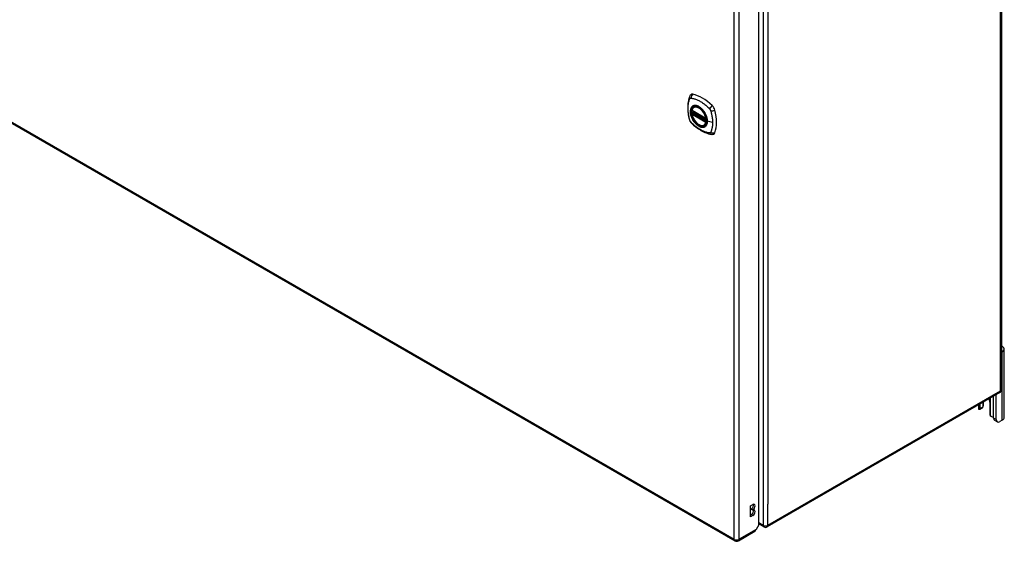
# Model space of a CAD drawing. Header units: inches. Extents: x 326.8 to 385.5, y 123.9 to 183.2.
# Tile 2 of 7: x 356.1 to 385.5, y 123.9 to 139.5. Entities that reach past the tile are written whole.
import ezdxf

# ---------------------------------------------------------------- set-up
doc = ezdxf.new("R2010")
doc.units = ezdxf.units.IN
doc.header["$MEASUREMENT"] = 0
doc.layers.add('Visible Edges(ANSI)', color=7, linetype='Continuous', lineweight=25)
doc.layers.add('Visible Tangent Edges(ANSI)', color=7, linetype='Continuous', lineweight=25)

msp = doc.modelspace()

# ---------------------------------------------------------------- linework, layer by layer
at = {"layer": 'Visible Edges(ANSI)'}
for p, q in [((326.821, 153.168), (377.454, 123.935)), ((385.394, 152.771), (385.394, 128.438)), ((378.163, 124.417), (378.163, 148.588)), ((376.174, 136.759), (376.588, 136.52)), ((376.231, 136.863), (376.241, 136.869)), ((376.174, 136.664), (376.188, 136.672)), ((376.194, 136.683), (376.194, 136.686)), ((376.199, 136.698), (376.24, 136.721)), ((376.544, 136.321), (376.554, 136.327)), ((385.421, 129.574), (385.394, 129.558)), ((385.476, 127.609), (385.476, 129.65)), ((385.345, 128.352), (378.414, 124.351)), ((385.236, 127.553), (385.236, 128.289)), ((384.709, 127.985), (384.709, 127.891)), ((384.761, 127.878), (384.761, 128.016)), ((384.836, 128.059), (384.836, 127.921)), ((384.857, 127.966), (384.857, 128.071)), ((385.049, 128.07), (385.049, 127.713)), ((385.161, 127.596), (385.161, 128.247)), ((384.823, 127.893), (384.749, 127.85)), ((385.268, 127.481), (385.194, 127.524)), ((385.421, 127.533), (385.346, 127.489)), ((377.919, 124.978), (377.987, 125.016)), ((377.919, 124.651), (377.919, 124.978)), ((377.939, 124.873), (377.939, 124.889)), ((377.987, 124.861), (377.939, 124.889)), ((377.987, 124.845), (377.939, 124.873)), ((377.987, 124.861), (377.987, 124.845)), ((377.919, 124.707), (377.939, 124.718)), ((377.987, 124.69), (377.919, 124.651)), ((378.315, 124.351), (378.163, 124.438)), ((377.553, 123.935), (378.048, 124.222)), ((378.163, 124.417), (378.081, 124.274))]:
    msp.add_line(p, q, dxfattribs=at)
at = {"layer": 'Visible Edges(ANSI)', "flags": 128}
for points in [[(376.097, 137.172), (376.089, 137.151), (376.083, 137.132), (376.078, 137.113), (376.073, 137.094), (376.069, 137.076), (376.064, 137.056), (376.057, 137.016), (376.051, 136.975), (376.047, 136.934), (376.045, 136.892), (376.044, 136.849), (376.045, 136.805), (376.047, 136.761), (376.051, 136.717), (376.057, 136.672), (376.064, 136.627), (376.072, 136.581), (376.082, 136.535), (376.087, 136.512), (376.09, 136.501), (376.094, 136.487)], [(376.135, 137.229), (376.122, 137.215), (376.112, 137.201), (376.103, 137.187), (376.097, 137.172)], [(376.169, 136.772), (376.173, 136.787), (376.178, 136.801), (376.185, 136.814), (376.192, 136.826), (376.2, 136.837), (376.209, 136.847), (376.22, 136.856), (376.231, 136.863)], [(376.483, 136.783), (376.502, 136.761), (376.52, 136.737), (376.537, 136.713), (376.552, 136.687), (376.566, 136.661), (376.579, 136.634), (376.591, 136.607), (376.601, 136.58)], [(376.094, 136.487), (376.098, 136.473), (376.103, 136.46), (376.109, 136.447), (376.116, 136.435), (376.123, 136.423), (376.131, 136.412), (376.14, 136.401), (376.15, 136.39)], [(376.544, 136.321), (376.532, 136.315), (376.52, 136.311), (376.507, 136.307), (376.494, 136.306), (376.481, 136.305), (376.467, 136.306), (376.452, 136.308), (376.438, 136.311), (376.423, 136.316), (376.409, 136.322), (376.394, 136.329), (376.379, 136.337), (376.365, 136.346), (376.35, 136.356), (376.336, 136.367), (376.322, 136.38), (376.308, 136.393), (376.295, 136.407), (376.281, 136.421), (376.269, 136.437), (376.257, 136.453), (376.245, 136.469), (376.234, 136.486), (376.224, 136.504), (376.214, 136.522), (376.205, 136.54), (376.197, 136.558), (376.19, 136.577), (376.183, 136.596), (376.177, 136.614), (376.173, 136.633), (376.169, 136.651)], [(376.188, 136.672), (376.191, 136.674), (376.193, 136.677), (376.194, 136.68), (376.194, 136.683)], [(376.15, 136.39), (376.159, 136.38), (376.169, 136.371), (376.186, 136.355), (376.22, 136.324), (376.256, 136.294), (376.291, 136.266), (376.327, 136.239), (376.364, 136.213), (376.401, 136.189), (376.438, 136.166), (376.476, 136.146), (376.514, 136.127), (376.552, 136.109), (376.59, 136.094), (376.628, 136.08), (376.666, 136.068), (376.704, 136.059), (376.724, 136.054), (376.734, 136.052), (376.745, 136.05)], [(376.745, 136.05), (376.76, 136.049), (376.777, 136.049), (376.794, 136.051), (376.813, 136.055)], [(384.749, 127.85), (384.748, 127.85), (384.747, 127.849), (384.745, 127.849), (384.744, 127.848), (384.743, 127.848), (384.742, 127.848), (384.741, 127.848), (384.74, 127.848), (384.739, 127.848), (384.738, 127.848), (384.736, 127.848), (384.735, 127.848), (384.734, 127.848), (384.733, 127.849), (384.732, 127.849), (384.731, 127.85), (384.73, 127.85), (384.729, 127.851), (384.728, 127.852), (384.727, 127.852), (384.726, 127.853), (384.725, 127.854), (384.724, 127.855), (384.723, 127.856)], [(384.844, 127.926), (384.844, 127.926), (384.843, 127.925), (384.843, 127.925), (384.843, 127.924), (384.842, 127.924), (384.842, 127.923), (384.842, 127.923), (384.841, 127.923), (384.841, 127.922), (384.841, 127.922), (384.84, 127.921), (384.84, 127.921), (384.84, 127.92), (384.839, 127.92), (384.839, 127.92), (384.838, 127.919), (384.838, 127.919), (384.838, 127.918), (384.837, 127.918), (384.837, 127.918), (384.837, 127.917), (384.836, 127.917), (384.836, 127.916), (384.835, 127.916)], [(385.098, 127.64), (385.096, 127.64), (385.094, 127.641), (385.092, 127.642), (385.09, 127.642), (385.089, 127.643), (385.087, 127.644), (385.085, 127.645), (385.083, 127.646), (385.082, 127.647), (385.08, 127.648), (385.079, 127.649), (385.077, 127.651), (385.075, 127.652), (385.074, 127.653), (385.072, 127.655), (385.071, 127.656), (385.07, 127.658), (385.068, 127.659), (385.067, 127.661), (385.066, 127.663), (385.065, 127.664), (385.064, 127.666), (385.062, 127.668), (385.061, 127.669)]]:
    msp.add_lwpolyline(points, dxfattribs=at)
at = {"layer": 'Visible Edges(ANSI)'}
for centre, radius, start, end in [((376.18, 136.769), 0.0118, 166.5554, 240), ((376.18, 136.653), 0.0118, 120, 190.611), ((376.205, 136.687), 0.0118, 120, 187.8283), ((376.594, 136.53), 0.0118, 240, 282.6344), ((385.295, 128.438), 0.099, 300, 0), ((378.364, 124.437), 0.099, 240, 300), ((377.503, 124.021), 0.099, 240, 300)]:
    msp.add_arc(centre, radius, start, end, dxfattribs=at)
for centre, major_axis, start_param, end_param in [((376.234, 137.083), (-0.089, 0.153), 5.825423, 6.408181), ((376.485, 136.086), (-0.64, 1.108), 5.170151, 5.825423), ((376.38, 136.588), (0.157, -0.273), 2.363977, 7.060801), ((376.736, 136.793), (0.089, -0.153), 1.113034, 2.028558), ((375.998, 136.93), (-0.64, 1.108), 3.599355, 4.254627), ((376.736, 136.214), (0.089, -0.153), 6.158189, 6.740947), ((385.289, 129.65), (0.188, 0), 5.497787, 7.25497), ((384.67, 127.966), (0.188, 0), 5.900503, 6.283185), ((384.905, 128.153), (0.101, -0.176), 0.785398, 1.335218), ((384.845, 127.891), (-0.136, 0), 0, 0.457575), ((384.718, 127.904), (0.031, -0.0537), 6.282025, 7.068583), ((384.792, 127.947), (0.031, -0.0537), 0, 0.785398), ((385.092, 127.687), (-0.031, 0.0537), 0.785398, 1.571956), ((385.158, 127.71), (0.136, 0), 4.254814, 4.739895), ((385.272, 127.659), (-0.078, -0.135), 5.497787, 6.283185), ((385.346, 127.617), (-0.078, -0.135), 5.497787, 7.068583), ((385.289, 127.609), (0.188, 0), 5.497787, 6.283185), ((377.939, 124.967), (0.0475, 0.0823), 3.926991, 5.752483), ((377.987, 124.939), (0.0475, 0.0823), 3.926991, 7.068583), ((377.939, 124.795), (0.0475, 0.0823), 3.926991, 5.752483), ((377.987, 124.767), (0.0475, 0.0823), 3.926991, 7.068583), ((377.999, 124.307), (0.0495, -0.0857), 0, 0.612826), ((378.011, 124.314), (-0.07, -0.121), 1.398224, 1.570796)]:
    msp.add_ellipse(centre, major_axis=major_axis, ratio=0.57735, start_param=start_param, end_param=end_param, dxfattribs=at)
msp.add_ellipse((376.377, 136.586), major_axis=(-0.16, 0.277), ratio=0.57735, dxfattribs=at)
at = {"layer": 'Visible Tangent Edges(ANSI)'}
for p, q in [((326.801, 153.213), (377.433, 123.981)), ((385.365, 128.398), (385.365, 152.731)), ((378.294, 148.729), (378.294, 124.396)), ((377.433, 123.981), (377.433, 148.247)), ((377.573, 123.981), (377.573, 148.247)), ((378.434, 148.097), (378.434, 125.029)), ((376.586, 136.526), (376.172, 136.765)), ((376.172, 136.649), (376.586, 136.41)), ((376.18, 136.663), (376.192, 136.67)), ((376.594, 136.424), (376.18, 136.663)), ((376.192, 136.67), (376.602, 136.433)), ((376.603, 136.45), (376.2, 136.682)), ((376.205, 136.697), (376.244, 136.719)), ((376.603, 136.468), (376.205, 136.697)), ((376.601, 136.428), (376.594, 136.424)), ((376.785, 136.4), (376.628, 136.44)), ((385.421, 127.533), (385.421, 129.574)), ((385.365, 128.398), (378.434, 124.396)), ((384.749, 127.85), (384.749, 128.008)), ((385.061, 128.189), (385.061, 127.669)), ((384.836, 127.921), (384.761, 127.878)), ((385.236, 127.553), (385.161, 127.596)), ((378.434, 124.396), (378.434, 125.029)), ((377.987, 124.69), (377.939, 124.718)), ((378.294, 124.396), (378.163, 124.472)), ((378.081, 124.274), (377.573, 123.981))]:
    msp.add_line(p, q, dxfattribs=at)
at = {"layer": 'Visible Tangent Edges(ANSI)', "flags": 128}
for points in [[(376.107, 136.472), (376.098, 136.505), (376.09, 136.535), (376.084, 136.565), (376.078, 136.594), (376.072, 136.623), (376.068, 136.653), (376.064, 136.681), (376.06, 136.71), (376.058, 136.738), (376.056, 136.766), (376.055, 136.794), (376.054, 136.821), (376.055, 136.848), (376.056, 136.874), (376.058, 136.9), (376.06, 136.925), (376.064, 136.95), (376.068, 136.974), (376.072, 136.997), (376.078, 137.02), (376.084, 137.042), (376.09, 137.064), (376.098, 137.085), (376.107, 137.107)], [(376.107, 137.107), (376.108, 137.109), (376.109, 137.11), (376.111, 137.112), (376.112, 137.113), (376.113, 137.115), (376.114, 137.116), (376.115, 137.117), (376.117, 137.119), (376.118, 137.12), (376.12, 137.121), (376.121, 137.122), (376.123, 137.123), (376.124, 137.124), (376.126, 137.124), (376.127, 137.125), (376.129, 137.126), (376.131, 137.126), (376.133, 137.127), (376.134, 137.127), (376.136, 137.127), (376.138, 137.128), (376.14, 137.128), (376.142, 137.128), (376.144, 137.128)], [(376.144, 137.128), (376.168, 137.125), (376.19, 137.121), (376.212, 137.116), (376.234, 137.111), (376.257, 137.104), (376.28, 137.097), (376.303, 137.088), (376.326, 137.079), (376.349, 137.069), (376.373, 137.058), (376.396, 137.045), (376.419, 137.032), (376.443, 137.018), (376.466, 137.004), (376.489, 136.988), (376.512, 136.971), (376.535, 136.954), (376.558, 136.936), (376.581, 136.917), (376.603, 136.898), (376.626, 136.878), (376.648, 136.857), (376.67, 136.836), (376.693, 136.81)], [(376.181, 136.883), (376.172, 136.875), (376.164, 136.866), (376.157, 136.856), (376.15, 136.845), (376.144, 136.833), (376.138, 136.821), (376.134, 136.808), (376.13, 136.794), (376.127, 136.779), (376.125, 136.763), (376.124, 136.747), (376.123, 136.731), (376.124, 136.714), (376.125, 136.696), (376.127, 136.678), (376.13, 136.66), (376.134, 136.642), (376.138, 136.623), (376.144, 136.604), (376.15, 136.586), (376.157, 136.567), (376.164, 136.548), (376.172, 136.53), (376.181, 136.511)], [(376.625, 136.442), (376.619, 136.384), (376.602, 136.335), (376.575, 136.297), (376.539, 136.273), (376.495, 136.264), (376.445, 136.269), (376.393, 136.289), (376.339, 136.323), (376.287, 136.368), (376.24, 136.423), (376.198, 136.486), (376.165, 136.553), (376.142, 136.622), (376.129, 136.69), (376.128, 136.752), (376.138, 136.807), (376.159, 136.852), (376.19, 136.884), (376.229, 136.903), (376.276, 136.907), (376.327, 136.896), (376.38, 136.871), (376.433, 136.833), (376.483, 136.783)], [(376.215, 136.902), (376.213, 136.902), (376.212, 136.901), (376.21, 136.9), (376.209, 136.9), (376.207, 136.899), (376.206, 136.898), (376.204, 136.898), (376.203, 136.897), (376.201, 136.896), (376.2, 136.895), (376.198, 136.895), (376.197, 136.894), (376.196, 136.893), (376.194, 136.892), (376.193, 136.891), (376.192, 136.891), (376.19, 136.89), (376.189, 136.889), (376.188, 136.888), (376.186, 136.887), (376.185, 136.886), (376.184, 136.885), (376.183, 136.884), (376.181, 136.883)], [(376.536, 136.716), (376.525, 136.733), (376.513, 136.75), (376.501, 136.766), (376.488, 136.781), (376.475, 136.796), (376.461, 136.81), (376.447, 136.823), (376.433, 136.835), (376.419, 136.847), (376.405, 136.858), (376.39, 136.868), (376.376, 136.877), (376.361, 136.885), (376.347, 136.891), (376.332, 136.897), (376.318, 136.902), (376.304, 136.906), (376.29, 136.909), (376.276, 136.91), (376.263, 136.911), (376.25, 136.91), (376.238, 136.909), (376.226, 136.906), (376.215, 136.902)], [(376.693, 136.81), (376.694, 136.809), (376.695, 136.808), (376.696, 136.807), (376.697, 136.806), (376.698, 136.805), (376.699, 136.804), (376.7, 136.802), (376.701, 136.801), (376.702, 136.8), (376.703, 136.799), (376.704, 136.798), (376.705, 136.796), (376.706, 136.795), (376.706, 136.794), (376.707, 136.793), (376.708, 136.791), (376.709, 136.79), (376.71, 136.789), (376.711, 136.788), (376.712, 136.786), (376.712, 136.785), (376.713, 136.784), (376.714, 136.782), (376.715, 136.781)], [(376.715, 136.781), (376.716, 136.78), (376.716, 136.778), (376.717, 136.777), (376.718, 136.776), (376.718, 136.774), (376.719, 136.773), (376.72, 136.771), (376.721, 136.77), (376.721, 136.769), (376.722, 136.767), (376.722, 136.766), (376.723, 136.765), (376.724, 136.763), (376.724, 136.762), (376.725, 136.76), (376.725, 136.759), (376.726, 136.758), (376.727, 136.756), (376.727, 136.755), (376.728, 136.753), (376.728, 136.752), (376.729, 136.75), (376.729, 136.749), (376.73, 136.748)], [(376.144, 136.409), (376.142, 136.412), (376.14, 136.414), (376.138, 136.416), (376.136, 136.419), (376.134, 136.421), (376.133, 136.424), (376.131, 136.426), (376.129, 136.429), (376.127, 136.431), (376.126, 136.434), (376.124, 136.436), (376.123, 136.439), (376.121, 136.442), (376.12, 136.444), (376.118, 136.447), (376.117, 136.45), (376.115, 136.453), (376.114, 136.455), (376.113, 136.458), (376.112, 136.461), (376.111, 136.464), (376.109, 136.467), (376.108, 136.469), (376.107, 136.472)], [(376.181, 136.511), (376.183, 136.509), (376.184, 136.506), (376.185, 136.504), (376.186, 136.502), (376.188, 136.499), (376.189, 136.497), (376.19, 136.494), (376.192, 136.492), (376.193, 136.489), (376.194, 136.487), (376.196, 136.485), (376.197, 136.482), (376.198, 136.48), (376.2, 136.477), (376.201, 136.475), (376.203, 136.473), (376.204, 136.47), (376.206, 136.468), (376.207, 136.465), (376.209, 136.463), (376.21, 136.461), (376.212, 136.458), (376.213, 136.456), (376.215, 136.454)], [(376.188, 136.672), (376.188, 136.672), (376.188, 136.672), (376.188, 136.672), (376.188, 136.672), (376.188, 136.672), (376.188, 136.672), (376.188, 136.672), (376.188, 136.672), (376.188, 136.672), (376.188, 136.672), (376.188, 136.672), (376.188, 136.672), (376.188, 136.672), (376.188, 136.672), (376.188, 136.672), (376.188, 136.672), (376.188, 136.672), (376.188, 136.672), (376.188, 136.672), (376.188, 136.672), (376.188, 136.672), (376.188, 136.672), (376.188, 136.672), (376.188, 136.672)], [(376.188, 136.672), (376.188, 136.671), (376.188, 136.671), (376.188, 136.671), (376.188, 136.671), (376.188, 136.671), (376.188, 136.671), (376.188, 136.671), (376.188, 136.671), (376.188, 136.671), (376.188, 136.671), (376.188, 136.671), (376.188, 136.671), (376.189, 136.671), (376.189, 136.671), (376.189, 136.671), (376.189, 136.671), (376.189, 136.671), (376.189, 136.671), (376.189, 136.671), (376.189, 136.671), (376.19, 136.67), (376.19, 136.67), (376.19, 136.67), (376.19, 136.67)], [(376.19, 136.67), (376.19, 136.67), (376.19, 136.67), (376.19, 136.67), (376.19, 136.67), (376.191, 136.67), (376.191, 136.67), (376.191, 136.67), (376.191, 136.67), (376.191, 136.67), (376.191, 136.67), (376.191, 136.67), (376.191, 136.67), (376.191, 136.67), (376.191, 136.67), (376.191, 136.67), (376.191, 136.67), (376.191, 136.67), (376.191, 136.67), (376.191, 136.67), (376.191, 136.67), (376.191, 136.67), (376.192, 136.67), (376.192, 136.67), (376.192, 136.67)], [(376.194, 136.685), (376.194, 136.685), (376.194, 136.685), (376.194, 136.685), (376.194, 136.684), (376.194, 136.684), (376.194, 136.684), (376.194, 136.684), (376.194, 136.684), (376.194, 136.684), (376.194, 136.684), (376.194, 136.684), (376.194, 136.684), (376.194, 136.684), (376.194, 136.684), (376.194, 136.684), (376.194, 136.684), (376.194, 136.684), (376.194, 136.684), (376.194, 136.684), (376.194, 136.684), (376.194, 136.683), (376.194, 136.683), (376.194, 136.683), (376.194, 136.683)], [(376.197, 136.684), (376.197, 136.684), (376.197, 136.684), (376.196, 136.684), (376.196, 136.684), (376.196, 136.684), (376.196, 136.684), (376.196, 136.684), (376.196, 136.684), (376.195, 136.684), (376.195, 136.685), (376.195, 136.685), (376.195, 136.685), (376.195, 136.685), (376.195, 136.685), (376.195, 136.685), (376.195, 136.685), (376.194, 136.685), (376.194, 136.685), (376.194, 136.685), (376.194, 136.685), (376.194, 136.685), (376.194, 136.685), (376.194, 136.685), (376.194, 136.685)], [(376.2, 136.682), (376.2, 136.683), (376.2, 136.683), (376.2, 136.683), (376.199, 136.683), (376.199, 136.683), (376.199, 136.683), (376.199, 136.683), (376.199, 136.683), (376.199, 136.683), (376.199, 136.683), (376.199, 136.683), (376.198, 136.683), (376.198, 136.683), (376.198, 136.683), (376.198, 136.683), (376.198, 136.684), (376.198, 136.684), (376.198, 136.684), (376.198, 136.684), (376.197, 136.684), (376.197, 136.684), (376.197, 136.684), (376.197, 136.684), (376.197, 136.684)], [(376.57, 136.659), (376.568, 136.661), (376.567, 136.664), (376.566, 136.666), (376.564, 136.669), (376.563, 136.671), (376.562, 136.673), (376.561, 136.676), (376.559, 136.678), (376.558, 136.681), (376.556, 136.683), (376.555, 136.686), (376.554, 136.688), (376.552, 136.69), (376.551, 136.693), (376.549, 136.695), (376.548, 136.698), (376.547, 136.7), (376.545, 136.702), (376.544, 136.705), (376.542, 136.707), (376.541, 136.709), (376.539, 136.712), (376.538, 136.714), (376.536, 136.716)], [(376.628, 136.44), (376.628, 136.448), (376.628, 136.457), (376.627, 136.465), (376.626, 136.474), (376.625, 136.483), (376.624, 136.492), (376.623, 136.501), (376.621, 136.51), (376.619, 136.519), (376.617, 136.528), (376.615, 136.538), (376.613, 136.547), (376.61, 136.556), (376.608, 136.566), (376.605, 136.575), (376.601, 136.584), (376.598, 136.594), (376.595, 136.603), (376.591, 136.613), (376.587, 136.622), (376.583, 136.631), (376.579, 136.64), (376.574, 136.65), (376.57, 136.659)], [(376.601, 136.58), (376.603, 136.574), (376.605, 136.568), (376.606, 136.562), (376.608, 136.556), (376.61, 136.55), (376.611, 136.544), (376.613, 136.538), (376.614, 136.532), (376.616, 136.526), (376.617, 136.52), (376.618, 136.515), (376.619, 136.509), (376.62, 136.503), (376.621, 136.497), (376.622, 136.492), (376.622, 136.486), (376.623, 136.48), (376.624, 136.475), (376.624, 136.469), (376.624, 136.463), (376.625, 136.458), (376.625, 136.452), (376.625, 136.447), (376.625, 136.442)], [(376.73, 136.748), (376.736, 136.729), (376.739, 136.715), (376.743, 136.7), (376.747, 136.685), (376.75, 136.67), (376.754, 136.656), (376.757, 136.641), (376.76, 136.626), (376.763, 136.612), (376.766, 136.597), (376.768, 136.582), (376.771, 136.568), (376.773, 136.553), (376.775, 136.539), (376.777, 136.525), (376.779, 136.511), (376.78, 136.496), (376.781, 136.482), (376.782, 136.468), (376.783, 136.454), (376.784, 136.441), (376.784, 136.427), (376.785, 136.413), (376.785, 136.4)], [(376.693, 136.092), (376.67, 136.095), (376.648, 136.099), (376.626, 136.104), (376.603, 136.11), (376.581, 136.116), (376.558, 136.124), (376.535, 136.133), (376.512, 136.142), (376.489, 136.152), (376.466, 136.164), (376.443, 136.176), (376.419, 136.189), (376.396, 136.203), (376.373, 136.218), (376.349, 136.233), (376.326, 136.25), (376.303, 136.267), (376.28, 136.285), (376.257, 136.303), (376.234, 136.323), (376.212, 136.343), (376.19, 136.363), (376.168, 136.384), (376.144, 136.409)], [(376.215, 136.454), (376.226, 136.437), (376.238, 136.42), (376.25, 136.405), (376.263, 136.389), (376.277, 136.375), (376.29, 136.361), (376.304, 136.347), (376.318, 136.335), (376.332, 136.323), (376.347, 136.313), (376.361, 136.303), (376.376, 136.294), (376.39, 136.286), (376.405, 136.279), (376.419, 136.273), (376.433, 136.268), (376.447, 136.264), (376.461, 136.262), (376.475, 136.26), (376.488, 136.259), (376.501, 136.26), (376.513, 136.262), (376.525, 136.264), (376.536, 136.268)], [(376.536, 136.268), (376.538, 136.269), (376.539, 136.269), (376.541, 136.27), (376.542, 136.27), (376.544, 136.271), (376.545, 136.272), (376.547, 136.272), (376.548, 136.273), (376.549, 136.274), (376.551, 136.275), (376.552, 136.275), (376.554, 136.276), (376.555, 136.277), (376.556, 136.278), (376.558, 136.279), (376.559, 136.28), (376.561, 136.28), (376.562, 136.281), (376.563, 136.282), (376.564, 136.283), (376.566, 136.284), (376.567, 136.285), (376.568, 136.286), (376.57, 136.287)], [(376.57, 136.287), (376.574, 136.291), (376.579, 136.295), (376.583, 136.3), (376.587, 136.304), (376.591, 136.309), (376.595, 136.314), (376.598, 136.32), (376.601, 136.325), (376.605, 136.331), (376.608, 136.337), (376.61, 136.343), (376.613, 136.349), (376.615, 136.356), (376.618, 136.363), (376.62, 136.37), (376.621, 136.377), (376.623, 136.384), (376.624, 136.392), (376.625, 136.399), (376.626, 136.407), (376.627, 136.415), (376.628, 136.423), (376.628, 136.431), (376.628, 136.44)], [(376.785, 136.4), (376.785, 136.386), (376.784, 136.373), (376.784, 136.36), (376.783, 136.347), (376.782, 136.334), (376.781, 136.321), (376.78, 136.308), (376.779, 136.296), (376.777, 136.283), (376.775, 136.271), (376.773, 136.259), (376.771, 136.247), (376.768, 136.235), (376.766, 136.223), (376.763, 136.211), (376.76, 136.2), (376.757, 136.189), (376.754, 136.178), (376.75, 136.167), (376.747, 136.156), (376.743, 136.145), (376.739, 136.135), (376.736, 136.125), (376.73, 136.113)], [(376.73, 136.113), (376.729, 136.111), (376.728, 136.11), (376.727, 136.108), (376.726, 136.107), (376.724, 136.105), (376.723, 136.104), (376.722, 136.103), (376.721, 136.101), (376.719, 136.1), (376.718, 136.099), (376.716, 136.098), (376.715, 136.097), (376.713, 136.096), (376.712, 136.096), (376.71, 136.095), (376.708, 136.094), (376.707, 136.094), (376.705, 136.093), (376.703, 136.093), (376.701, 136.093), (376.699, 136.092), (376.697, 136.092), (376.695, 136.092), (376.693, 136.092)]]:
    msp.add_lwpolyline(points, dxfattribs=at)
at = {"layer": 'Visible Tangent Edges(ANSI)'}
for centre, major_axis, ratio, start_param, end_param in [((376.208, 137.13), (-0.11, 0.042), 0.704518, 0, 0.765179), ((376.234, 137.146), (-0.027, -0.115), 0.753705, 3.902663, 5.039934), ((376.379, 136.587), (-0.173, 0.3), 0.57735, 5.055237, 10.652726), ((376.18, 136.769), (-0.0115, 0.0027), 0.697177, 0, 0.936254), ((376.379, 136.587), (-0.151, 0.261), 0.57735, 4.164956, 6.830618), ((376.18, 136.769), (-0.0059, -0.0102), 0.57735, 5.497787, 6.283185), ((376.387, 136.592), (-0.156, 0.271), 0.57735, 6.166197, 6.283185), ((376.764, 136.84), (-0.0787, -0.088), 0.341266, 4.200572, 5.337843), ((376.791, 136.794), (0.116, 0.024), 0.341266, 4.086935, 5.224206), ((376.208, 136.519), (-0.114, -0.032), 0.390453, 0, 0.392125), ((376.18, 136.653), (-0.0116, -0.0022), 0.424984, 0, 0.691657), ((376.18, 136.653), (-0.0059, -0.0102), 0.57735, 3.926991, 5.497787), ((376.379, 136.587), (0.151, -0.261), 0.57735, 4.164956, 6.830618), ((376.18, 136.653), (-0.0059, 0.0102), 0.57735, 5.497787, 6.283185), ((376.183, 136.682), (0.0018, -0.0117), 0.983841, 0.332621, 1.648576), ((376.189, 136.681), (0.0039, 0.0112), 0.653911, 3.808835, 5.235416), ((376.192, 136.679), (0.0059, 0.0102), 0.57735, 3.926991, 5.335914), ((376.205, 136.687), (-0.0117, -0.0016), 0.470841, 0, 0.203742), ((376.205, 136.687), (-0.0059, -0.0102), 0.57735, 3.926991, 5.351326), ((376.205, 136.687), (-0.0059, 0.0102), 0.57735, 5.497787, 6.283185), ((376.594, 136.53), (-0.0059, -0.0102), 0.57735, 5.497787, 6.283185), ((376.594, 136.53), (-0.0116, -0.0022), 0.424984, 0.691657, 1.603666), ((376.234, 136.473), (-0.0849, -0.0822), 0.390453, 5.89106, 6.283185), ((376.387, 136.592), (0.156, -0.271), 0.57735, 0, 0.116988), ((376.594, 136.414), (0.0059, 0.0102), 0.57735, 0.785398, 2.356194), ((376.594, 136.414), (0.0115, -0.0027), 0.697177, 4.077847, 5.160757), ((376.594, 136.414), (0.0059, -0.0102), 0.57735, 1.624298, 2.356194), ((376.63, 136.442), (-0.00492, 0), 0.57735, 0.141897, 1.156289), ((376.764, 136.167), (-0.019, -0.117), 0.704518, 5.518007, 6.283185), ((376.791, 136.183), (0.113, -0.035), 0.753705, 4.384844, 5.522115), ((385.295, 128.438), (0.0495, -0.0857), 0.57735, 0, 0.785398), ((385.295, 128.438), (0.099, 0), 0.57735, 5.497787, 6.283185), ((378.364, 124.437), (-0.0495, -0.0857), 0.57735, 5.497787, 6.283185), ((378.364, 124.437), (0.099, 0), 0.57735, 3.926991, 5.497787), ((378.364, 124.437), (0.0495, -0.0857), 0.57735, 0, 0.785398), ((377.503, 124.021), (-0.0495, -0.0857), 0.57735, 5.497787, 6.283185), ((377.503, 124.021), (0.099, 0), 0.57735, 3.926991, 5.497787), ((377.503, 124.021), (0.0495, -0.0857), 0.57735, 0, 0.785398)]:
    msp.add_ellipse(centre, major_axis=major_axis, ratio=ratio, start_param=start_param, end_param=end_param, dxfattribs=at)
for centre, major_axis in [((376.38, 136.588), (0.171, -0.296)), ((376.377, 136.586), (-0.163, 0.282)), ((376.377, 136.586), (0.162, -0.281))]:
    msp.add_ellipse(centre, major_axis=major_axis, ratio=0.57735, dxfattribs=at)

doc.saveas('drawing.dxf')
